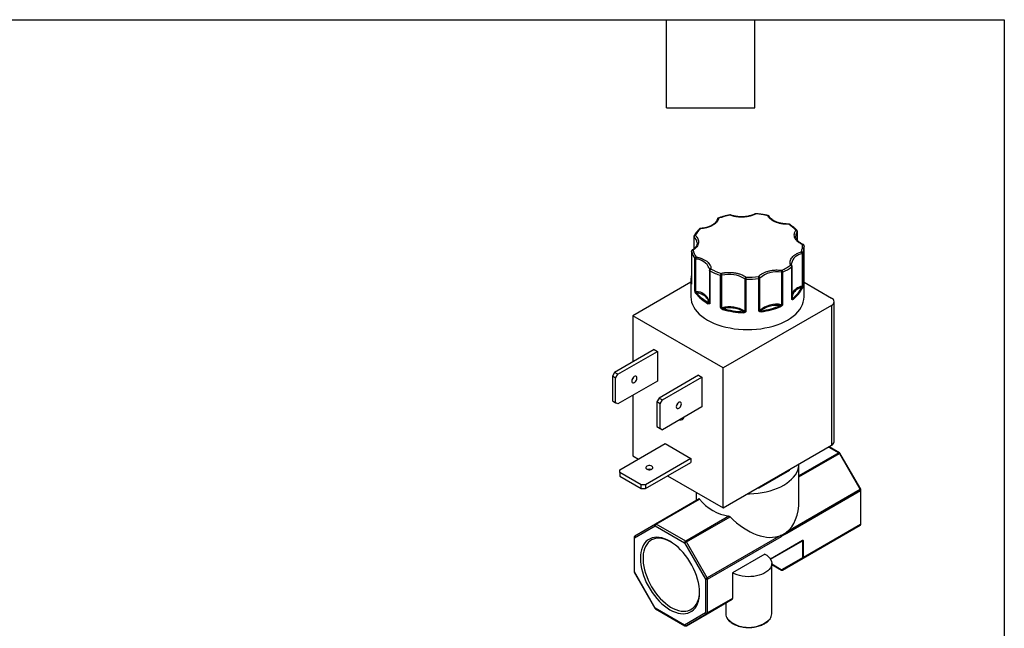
# Model space of a CAD drawing. Header units: inches. Extents: x 0.5 to 21.5, y 0.5 to 16.5.
# Tile 6 of 6: x 14.8 to 21.5, y 12.4 to 16.5. Entities that reach past the tile are written whole.
import ezdxf

# ---------------------------------------------------------------- set-up
doc = ezdxf.new("R2010")
doc.units = ezdxf.units.IN
doc.header["$LTSCALE"] = 2
doc.header["$MEASUREMENT"] = 0
doc.linetypes.add('SLD-Solid', pattern=[0])
doc.layers.add('TEXT', color=140, linetype='SLD-Solid', lineweight=25)

msp = doc.modelspace()

# ---------------------------------------------------------------- linework, layer by layer
for p, q in [((19.3852, 15.0239), (19.3852, 14.9398)), ((20.0797, 15.0247), (20.0797, 15.0268)), ((20.0899, 15.0563), (20.0899, 14.9996)), ((20.0907, 14.9985), (20.0907, 15.0586)), ((19.3868, 14.9412), (19.3868, 15.0208)), ((19.4077, 14.9806), (19.4078, 14.9795)), ((20.1358, 14.9616), (20.1359, 14.9555)), ((20.1359, 14.6125), (20.1359, 14.9555)), ((19.37, 14.9237), (19.37, 14.7033)), ((19.3701, 14.9229), (19.3701, 14.7024)), ((20.1229, 14.907), (20.1229, 14.6865)), ((20.1281, 14.9109), (20.1281, 14.6905)), ((19.3929, 14.6533), (19.3929, 14.8738)), ((19.3992, 14.6499), (19.3992, 14.8704)), ((20.0512, 14.839), (20.0512, 14.8402)), ((20.0547, 14.6005), (20.0547, 14.8209)), ((19.4921, 14.7935), (19.4921, 14.7938)), ((19.4921, 14.7935), (19.4921, 14.5731)), ((19.4955, 14.7892), (19.4955, 14.5687)), ((19.5676, 14.5396), (19.5676, 14.76)), ((19.5762, 14.5393), (19.5762, 14.7598)), ((19.9818, 14.7803), (19.9818, 14.5598)), ((19.9903, 14.7814), (19.9903, 14.5609)), ((20.0525, 14.5969), (20.0525, 14.8173)), ((19.3659, 14.7128), (18.9701, 14.4842)), ((19.3682, 14.745), (19.3659, 14.7262)), ((19.3659, 14.7269), (19.3659, 14.6125)), ((19.7327, 14.7356), (19.7327, 14.5151)), ((19.7404, 14.7333), (19.7404, 14.5129)), ((19.8281, 14.5173), (19.8281, 14.7377)), ((19.835, 14.5203), (19.835, 14.7408)), ((20.1359, 14.7125), (20.3235, 14.6043)), ((19.4921, 14.5733), (19.4923, 14.5769)), ((19.4921, 14.5733), (19.4921, 14.5731)), ((20.3235, 14.5553), (19.5853, 14.1291)), ((20.0546, 14.5998), (20.0547, 14.6005)), ((20.3235, 14.5553), (20.3235, 13.6024)), ((20.3411, 13.6269), (20.3411, 14.5798)), ((18.9701, 14.4842), (18.9701, 14.1707)), ((19.5853, 14.1291), (18.9701, 14.4842)), ((19.115, 14.2544), (18.8458, 14.099)), ((18.8677, 14.0863), (19.137, 14.2417)), ((19.115, 14.2544), (19.137, 14.2417)), ((19.137, 14.2417), (19.137, 14.0392)), ((18.8458, 14.099), (18.8308, 14.073)), ((18.8677, 14.0863), (18.8458, 14.099)), ((18.8527, 14.0603), (18.8677, 14.0863)), ((19.5853, 13.1762), (19.5853, 14.1291)), ((18.8527, 14.0603), (18.8308, 14.073)), ((18.8308, 14.073), (18.8308, 13.9051)), ((18.8527, 13.8925), (18.8527, 14.0603)), ((19.137, 14.0392), (18.8677, 13.8838)), ((18.9701, 14.0611), (18.9701, 14.0545)), ((19.4184, 14.0793), (19.1491, 13.9238)), ((19.1711, 13.9112), (19.4403, 14.0666)), ((19.4184, 14.0793), (19.4403, 14.0666)), ((19.4403, 14.0666), (19.4403, 13.8641)), ((18.8308, 13.9051), (18.8527, 13.8925)), ((18.8308, 13.9051), (18.8458, 13.8965)), ((18.8677, 13.8838), (18.8458, 13.8965)), ((18.8677, 13.8838), (18.8527, 13.8925)), ((18.9701, 13.9429), (18.9701, 13.5313)), ((19.1491, 13.9238), (19.1341, 13.8979)), ((19.1561, 13.8852), (19.1341, 13.8979)), ((19.1341, 13.8979), (19.1341, 13.73)), ((19.1491, 13.9238), (19.1711, 13.9112)), ((19.1561, 13.8852), (19.1711, 13.9112)), ((19.1561, 13.7174), (19.1561, 13.8852)), ((19.2711, 13.8824), (19.2744, 13.881)), ((19.4403, 13.8641), (19.1711, 13.7087)), ((19.1341, 13.73), (19.1561, 13.7174)), ((19.1341, 13.73), (19.1491, 13.7213)), ((19.1491, 13.7213), (19.1711, 13.7087)), ((19.1711, 13.7087), (19.1561, 13.7174)), ((18.8804, 13.4355), (19.1893, 13.6138)), ((19.1893, 13.6138), (19.3661, 13.5118)), ((19.5853, 13.1762), (20.3235, 13.6024)), ((20.3722, 13.5515), (20.1009, 13.3949)), ((20.1009, 13.3868), (20.3772, 13.5463)), ((20.3038, 13.591), (20.3722, 13.5515)), ((20.3772, 13.552), (20.3068, 13.5927)), ((20.3772, 13.5463), (20.5189, 13.3009)), ((20.5226, 13.303), (20.3809, 13.5484)), ((18.9701, 13.5313), (19.0082, 13.5093)), ((19.3661, 13.5118), (19.0572, 13.3335)), ((19.0572, 13.3082), (19.3661, 13.4865)), ((19.3661, 13.5118), (19.3661, 13.4865)), ((18.8804, 13.4182), (18.8804, 13.4355)), ((19.0272, 13.3335), (18.8804, 13.4182)), ((18.8804, 13.4182), (18.8804, 13.3929)), ((20.0364, 13.431), (19.8274, 13.3103)), ((20.0364, 13.431), (20.0364, 13.4366)), ((20.1009, 13.2255), (20.1009, 13.4739)), ((18.8804, 13.3929), (19.0272, 13.3082)), ((19.2069, 13.3946), (19.5853, 13.1762)), ((19.0272, 13.3082), (19.0272, 13.3335)), ((19.0572, 13.3335), (19.0272, 13.3335)), ((19.0272, 13.3082), (19.0572, 13.3082)), ((19.0572, 13.3335), (19.0572, 13.3082)), ((19.4009, 13.2826), (19.4009, 13.2255)), ((19.8274, 13.3103), (19.8197, 13.3115)), ((19.8274, 13.3103), (19.8274, 13.316)), ((20.5189, 13.3009), (20.0158, 13.0105)), ((20.0179, 13.0035), (20.521, 13.2939)), ((20.521, 13.2939), (20.521, 13.0626)), ((20.5239, 13.0667), (20.5239, 13.298)), ((19.4217, 13.2375), (19.1246, 13.066)), ((19.1296, 13.0655), (19.4245, 13.2357)), ((19.6248, 13.1201), (19.33, 12.9499)), ((19.335, 12.9446), (19.6321, 13.1161)), ((18.9809, 12.9715), (19.1226, 13.0533)), ((19.1246, 13.066), (18.983, 12.9842)), ((19.1226, 13.0533), (19.3229, 12.9376)), ((19.33, 12.9499), (19.1296, 13.0655)), ((20.1311, 12.8341), (20.5189, 13.058)), ((20.521, 13.0626), (20.1331, 12.8387)), ((20.5189, 13.058), (20.3772, 12.9762)), ((18.978, 12.9755), (18.978, 12.7442)), ((18.9809, 12.7401), (18.9809, 12.9715)), ((19.4766, 12.6992), (19.335, 12.9446)), ((19.9797, 12.9897), (19.4766, 12.6992)), ((19.4787, 12.6922), (19.9818, 12.9827)), ((20.1261, 12.9544), (19.9072, 12.828)), ((19.9079, 12.8268), (20.125, 12.9521)), ((20.3772, 12.9762), (19.9894, 12.7523)), ((20.124, 12.9515), (20.1261, 12.9503)), ((20.1261, 12.9503), (20.1261, 12.8387)), ((20.1331, 12.8387), (20.1331, 12.9503)), ((19.3229, 12.9376), (19.4646, 12.6922)), ((19.8701, 12.8621), (19.6488, 12.7344)), ((20.125, 12.8364), (19.9834, 12.7546)), ((19.9894, 12.7523), (20.1311, 12.8341)), ((19.9159, 12.4553), (19.9159, 12.7982)), ((19.9809, 12.7548), (19.9159, 12.7923)), ((19.9159, 12.7906), (19.9819, 12.7526)), ((18.9793, 12.7392), (19.121, 12.4938)), ((19.1226, 12.4947), (18.9809, 12.7401)), ((19.4646, 12.6922), (19.4646, 12.4609)), ((19.4787, 12.4609), (19.4787, 12.6922)), ((19.6488, 12.7344), (19.6488, 12.5591)), ((19.4766, 12.4563), (19.6467, 12.5545)), ((19.6488, 12.5591), (19.4787, 12.4609)), ((19.3229, 12.3791), (19.1226, 12.4947)), ((19.1246, 12.4902), (19.325, 12.3745)), ((19.6029, 12.5292), (19.335, 12.3745)), ((19.6029, 12.5292), (19.6029, 12.4553)), ((19.4646, 12.4609), (19.3229, 12.3791)), ((19.335, 12.3745), (19.4766, 12.4563))]:
    msp.add_line(p, q)
at = {"flags": 128}
for points in [[(19.6324, 15.169), (19.6317, 15.1699), (19.6311, 15.1705), (19.6306, 15.1707), (19.6305, 15.1707)], [(19.8068, 15.1796), (19.8068, 15.1796), (19.8065, 15.1794), (19.8062, 15.1788), (19.8059, 15.1778)], [(19.4307, 15.0788), (19.4307, 15.0788), (19.4309, 15.0786), (19.4312, 15.0779), (19.4314, 15.077)], [(19.3701, 14.9229), (19.37, 14.9235), (19.37, 14.9237)], [(19.4911, 14.8078), (19.4916, 14.805), (19.4921, 14.7938)], [(19.37, 14.7033), (19.37, 14.7031), (19.3701, 14.7024)], [(19.3659, 14.6125), (19.3671, 14.5951), (19.3707, 14.5778), (19.3766, 14.5607), (19.3848, 14.5439), (19.3952, 14.5275), (19.4079, 14.5116), (19.4227, 14.4964), (19.4395, 14.4819), (19.4582, 14.4682), (19.4787, 14.4554), (19.5009, 14.4435), (19.5246, 14.4327), (19.5498, 14.423), (19.5762, 14.4145), (19.6036, 14.4072), (19.632, 14.4012), (19.6611, 14.3964), (19.6907, 14.393), (19.7207, 14.391), (19.7509, 14.3903), (19.7811, 14.391), (19.8112, 14.393), (19.8408, 14.3964), (19.8699, 14.4012), (19.8983, 14.4072), (19.9257, 14.4145), (19.9521, 14.423), (19.9772, 14.4327), (20.001, 14.4435), (20.0232, 14.4554), (20.0437, 14.4682), (20.0624, 14.4819), (20.0792, 14.4964), (20.094, 14.5116), (20.1066, 14.5275), (20.1171, 14.5439), (20.1253, 14.5607), (20.1312, 14.5778), (20.1348, 14.5951), (20.1359, 14.6125), (20.1359, 14.6125)], [(18.9977, 14.0601), (18.9968, 14.0659), (18.9943, 14.0701), (18.9904, 14.0724), (18.9854, 14.0724), (18.98, 14.0703), (18.9745, 14.0661), (18.9696, 14.0604), (18.9657, 14.0536), (18.9632, 14.0465), (18.9623, 14.0397), (18.9632, 14.0339), (18.9657, 14.0296), (18.9696, 14.0274), (18.9745, 14.0273), (18.98, 14.0295), (18.9854, 14.0336), (18.9904, 14.0394), (18.9943, 14.0461), (18.9968, 14.0533), (18.9977, 14.0601)], [(19.301, 13.885), (19.3001, 13.8908), (19.2976, 13.895), (19.2937, 13.8973), (19.2888, 13.8973), (19.2833, 13.8952), (19.2779, 13.891), (19.2729, 13.8853), (19.269, 13.8785), (19.2665, 13.8714), (19.2657, 13.8646), (19.2665, 13.8587), (19.269, 13.8545), (19.2729, 13.8522), (19.2779, 13.8522), (19.2833, 13.8543), (19.2888, 13.8585), (19.2937, 13.8642), (19.2976, 13.871), (19.3001, 13.8782), (19.301, 13.885)], [(20.3809, 13.5484), (20.3808, 13.5483), (20.3803, 13.5481), (20.3796, 13.5476), (20.3785, 13.547), (20.3772, 13.5463)], [(19.0648, 13.4603), (19.0602, 13.4567), (19.0578, 13.4524), (19.0578, 13.4479), (19.0602, 13.4436), (19.0648, 13.4399), (19.0712, 13.4373), (19.0786, 13.4359), (19.0864, 13.4359), (19.0939, 13.4373), (19.1002, 13.4399), (19.1048, 13.4436), (19.1072, 13.4479), (19.1072, 13.4524), (19.1048, 13.4567), (19.1002, 13.4603), (19.0939, 13.463), (19.0864, 13.4644), (19.0786, 13.4644), (19.0712, 13.463), (19.0648, 13.4603)], [(19.753, 13.2731), (19.7654, 13.2732), (19.7942, 13.2746), (19.8228, 13.2774), (19.8508, 13.2815), (19.8782, 13.2869), (19.9047, 13.2936), (19.9301, 13.3015), (19.9543, 13.3107), (19.9771, 13.3209), (19.9984, 13.3322), (20.018, 13.3445), (20.0358, 13.3577), (20.0516, 13.3717), (20.0654, 13.3864), (20.077, 13.4017), (20.0864, 13.4175), (20.0935, 13.4336), (20.0982, 13.4501), (20.1006, 13.4668), (20.1009, 13.4739)], [(20.5189, 13.3009), (20.5202, 13.3016), (20.5212, 13.3022), (20.522, 13.3027), (20.5224, 13.3029), (20.5226, 13.303)], [(19.4243, 12.5998), (19.4234, 12.6218), (19.4208, 12.6446), (19.4166, 12.668), (19.4106, 12.6918), (19.4031, 12.7158), (19.3941, 12.7398), (19.3835, 12.7636), (19.3717, 12.787), (19.3585, 12.8098), (19.3442, 12.8318), (19.3288, 12.8528), (19.3126, 12.8726), (19.2955, 12.8912), (19.2779, 12.9082), (19.2598, 12.9236), (19.2413, 12.9372), (19.2227, 12.9489), (19.2041, 12.9586), (19.1857, 12.9663), (19.1676, 12.9718), (19.1499, 12.9752), (19.1329, 12.9764), (19.1166, 12.9753), (19.1013, 12.972), (19.087, 12.9665), (19.0738, 12.9589), (19.0619, 12.9493), (19.0514, 12.9376), (19.0423, 12.9241), (19.0348, 12.9087), (19.0289, 12.8918), (19.0246, 12.8733), (19.0221, 12.8535), (19.0212, 12.8325), (19.0221, 12.8105), (19.0246, 12.7878), (19.0289, 12.7644), (19.0348, 12.7406), (19.0423, 12.7166), (19.0514, 12.6926), (19.0619, 12.6688), (19.0738, 12.6454), (19.087, 12.6226), (19.1013, 12.6006), (19.1166, 12.5796), (19.1329, 12.5597), (19.1499, 12.5412), (19.1676, 12.5242), (19.1857, 12.5088), (19.2041, 12.4952), (19.2227, 12.4835), (19.2413, 12.4737), (19.2598, 12.4661), (19.2779, 12.4605), (19.2955, 12.4572), (19.3126, 12.456), (19.3288, 12.4571), (19.3442, 12.4604), (19.3585, 12.4658), (19.3717, 12.4734), (19.3835, 12.4831), (19.3941, 12.4948), (19.4031, 12.5083), (19.4106, 12.5236), (19.4166, 12.5406), (19.4208, 12.5591), (19.4234, 12.5789), (19.4243, 12.5998)], [(19.2273, 12.9462), (19.2272, 12.9462), (19.2092, 12.9552), (19.1914, 12.962), (19.174, 12.9668), (19.157, 12.9694), (19.1407, 12.9698), (19.1252, 12.9681), (19.1107, 12.9641), (19.0972, 12.9581), (19.0849, 12.9499), (19.0739, 12.9398), (19.0643, 12.9277), (19.0561, 12.9138), (19.0495, 12.8982), (19.0445, 12.8811), (19.0411, 12.8626), (19.0394, 12.8428), (19.0394, 12.822), (19.0411, 12.8003), (19.0445, 12.7778), (19.0495, 12.7549), (19.0561, 12.7317), (19.0643, 12.7084), (19.0739, 12.6852), (19.0849, 12.6624), (19.0972, 12.64), (19.1107, 12.6184), (19.1252, 12.5976), (19.1407, 12.578), (19.157, 12.5596), (19.174, 12.5427), (19.1914, 12.5273), (19.2092, 12.5136), (19.2272, 12.5017), (19.2453, 12.4918), (19.2632, 12.4839), (19.2808, 12.4781), (19.2981, 12.4744), (19.3147, 12.4729), (19.3306, 12.4735), (19.3456, 12.4764), (19.3597, 12.4814), (19.3726, 12.4885), (19.3842, 12.4977), (19.3946, 12.5088), (19.4035, 12.5218), (19.4109, 12.5365), (19.4167, 12.5529), (19.4209, 12.5707), (19.4234, 12.5899), (19.4242, 12.6051)], [(19.335, 12.9446), (19.3335, 12.9437), (19.3319, 12.9428), (19.3302, 12.9418), (19.3285, 12.9408), (19.3269, 12.9399), (19.3253, 12.939), (19.324, 12.9383), (19.3229, 12.9376)], [(19.8701, 12.8621), (19.8831, 12.8536), (19.8941, 12.8442), (19.9031, 12.8341), (19.9097, 12.8234), (19.914, 12.8124), (19.9158, 12.8011), (19.9152, 12.7897), (19.9122, 12.7785), (19.9067, 12.7676), (19.8989, 12.7572), (19.8889, 12.7475), (19.8768, 12.7385), (19.8629, 12.7305), (19.8474, 12.7235), (19.8305, 12.7177), (19.8124, 12.7132), (19.7936, 12.7101), (19.7742, 12.7083), (19.7545, 12.7079), (19.7349, 12.709), (19.7158, 12.7115), (19.6973, 12.7153), (19.6798, 12.7205), (19.6635, 12.7269), (19.6488, 12.7344)], [(19.4646, 12.6922), (19.4657, 12.6929), (19.467, 12.6937), (19.4685, 12.6945), (19.4702, 12.6955), (19.4719, 12.6965), (19.4735, 12.6974), (19.4752, 12.6984), (19.4766, 12.6992)]]:
    msp.add_lwpolyline(points, dxfattribs=at)
for centre, radius, start, end in [((19.6351, 15.1668), 0.00348, 76.27313, 140.96714), ((19.803, 15.1741), 0.00471, 51.81763, 112.95331), ((19.8911, 15.1641), 0.00248, 93.25997, 159.08973), ((19.8908, 15.1572), 0.00806, 32.88918, 104.63894), ((19.5531, 15.1398), 0.00843, 79.54478, 174.13578), ((19.5519, 15.146), 0.00343, 37.82362, 99.4934), ((20.0274, 15.1076), 0.00417, 355.65121, 21.30606), ((20.0344, 15.1028), 0.00538, 61.94942, 122.7736), ((19.3894, 15.0241), 0.00421, 182.32625, 231.50427), ((19.3931, 15.0245), 0.00794, 74.6015, 145.67623), ((19.3998, 15.0199), 0.0131, 110.76369, 175.80074), ((19.4287, 15.071), 0.00655, 65.42805, 128.4712), ((20.1295, 15.026), 0.0498, 142.57311, 179.09411), ((20.0833, 15.0603), 0.00691, 47.34718, 112.13867), ((20.0782, 15.0552), 0.0118, 5.35933, 77.83508), ((20.0869, 15.0586), 0.00376, 322.57211, 359.12523), ((19.3513, 14.9767), 0.0566, 3.91827, 51.16362), ((20.1286, 14.9667), 0.00407, 73.30069, 134.46878), ((20.1268, 14.9606), 0.00905, 6.28873, 96.31688), ((20.0033, 14.9558), 0.1327, 340.23235, 359.86801), ((19.3802, 14.9218), 0.0101, 91.02413, 173.6475), ((19.5205, 14.9629), 0.1557, 194.8864, 214.91053), ((19.3771, 14.9277), 0.00509, 55.1971, 118.13048), ((20.1338, 14.8234), 0.0843, 97.41402, 168.52265), ((20.1005, 14.9067), 0.0224, 0.73426, 37.34246), ((20.1177, 14.9098), 0.0105, 6.22694, 86.61447), ((20.1197, 14.9181), 0.0116, 286.206, 299.53411), ((20.1227, 14.9132), 0.00584, 297.00802, 337.02127), ((19.4045, 14.8727), 0.0116, 101.24299, 174.52812), ((19.4003, 14.88), 0.0097, 220.10441, 263.52072), ((19.4326, 14.8703), 0.0334, 155.63277, 179.82267), ((19.3942, 14.7644), 0.1061, 24.13814, 87.31156), ((20.0464, 14.8208), 0.0085, 26.72596, 101.61176), ((20.0385, 14.8165), 0.014, 3.45687, 63.90434), ((20.0501, 14.8213), 0.00462, 301.87525, 355.78885), ((19.497, 14.7267), 0.1311, 165.70758, 179.92319), ((19.501, 14.7928), 0.00893, 82.86893, 173.76979), ((19.4973, 14.7941), 0.00522, 186.31105, 249.53539), ((19.5117, 14.7886), 0.0162, 126.20329, 177.8217), ((19.703, 15.1986), 0.459, 243.12965, 252.85115), ((19.5893, 14.7597), 0.0217, 141.26706, 179.17727), ((19.5724, 14.776), 0.0166, 253.30933, 283.37352), ((19.55, 14.7596), 0.0262, 0.42582, 31.48894), ((19.6271, 14.5705), 0.196, 57.37839, 105.03553), ((19.9498, 14.6069), 0.1763, 79.51794, 130.61507), ((20.0265, 14.7802), 0.0447, 161.95801, 179.94636), ((19.9841, 14.796), 0.0159, 261.98931, 293.04012), ((19.9731, 14.7809), 0.0172, 1.80911, 50.39623), ((19.8411, 15.1117), 0.3624, 294.3057, 305.68892), ((19.4953, 14.7269), 0.1294, 180.01366, 190.47809), ((19.3723, 14.7032), 0.00423, 123.32421, 177.22806), ((19.3742, 14.7006), 0.00499, 147.72147, 184.64513), ((19.7465, 14.7347), 0.0138, 115.02435, 176.39587), ((19.7402, 14.7467), 0.0134, 236.08185, 270.96423), ((20.0945, 14.7334), 0.354, 177.74913, 180.00508), ((19.751, 15.3934), 0.6602, 269.0778, 276.70487), ((19.7793, 14.7377), 0.0488, 0.03451, 16.47264), ((19.8227, 14.7397), 0.0123, 4.8547, 73.9637), ((19.8268, 14.7511), 0.0134, 275.81869, 298.69213), ((19.8296, 14.7457), 0.00735, 299.26585, 317.35806), ((20.1436, 14.5873), 0.1014, 101.76662, 151.29641), ((20.1214, 14.6938), 0.00749, 281.40028, 333.25228), ((20.1345, 14.6868), 0.0116, 181.26817, 199.5239), ((19.4003, 14.6596), 0.0097, 220.10441, 263.52072), ((19.4013, 14.6377), 0.00892, 106.23572, 132.74291), ((19.3812, 14.6502), 0.0181, 347.45069, 359.18202), ((19.405, 14.6362), 0.00595, 103.18976, 174.76972), ((19.6119, 14.8085), 0.2736, 218.91004, 242.08205), ((19.3975, 14.5507), 0.0992, 17.55286, 89.01595), ((19.9396, 14.7589), 0.2038, 306.95179, 335.1887), ((20.1193, 14.6728), 0.00537, 6.09342, 84.80186), ((20.1228, 14.6774), 0.00556, 43.60465, 82.00008), ((19.4916, 14.5665), 0.00781, 123.70962, 177.52937), ((19.4959, 14.5681), 0.00574, 155.59065, 208.33956), ((19.4885, 14.5734), 0.00366, 307.19597, 354.3848), ((19.4973, 14.5736), 0.00522, 186.31105, 249.53539), ((19.9491, 14.389), 0.1739, 79.13733, 130.99568), ((19.9686, 14.547), 0.009, 1.54644, 47.7468), ((19.9573, 14.5601), 0.0245, 350.75705, 359.3975), ((19.9186, 14.476), 0.1019, 49.07571, 51.86591), ((19.9841, 14.5755), 0.0159, 261.98931, 293.04012), ((20.0499, 14.6009), 0.00484, 302.51078, 346.65842), ((20.0578, 14.6018), 0.00337, 203.91971, 234.87754), ((20.0515, 14.596), 0.00531, 336.89505, 34.28521), ((20.0553, 14.5956), 0.00681, 3.76567, 66.1403), ((20.3142, 14.5798), 0.0262, 290.78342, 69.21658), ((19.5724, 14.5555), 0.0166, 253.30933, 283.37352), ((19.5227, 14.5883), 0.0755, 311.90919, 315.78611), ((19.6268, 14.3482), 0.1977, 57.59159, 104.82233), ((19.5901, 14.5396), 0.0138, 181.064, 196.34108), ((19.5934, 14.5271), 0.0116, 144.20567, 179.35723), ((19.747, 15.123), 0.6183, 254.49734, 267.91659), ((19.7951, 14.5051), 0.0706, 174.35129, 180.01026), ((19.7265, 14.5154), 0.00622, 324.55242, 357.86493), ((19.7431, 14.5154), 0.0121, 197.60081, 222.54453), ((19.7402, 14.5262), 0.0134, 236.08185, 270.96423), ((19.8274, 14.5283), 0.0111, 273.76594, 313.44969), ((19.8271, 14.5182), 0.00927, 320.12174, 352.58217), ((19.8403, 14.5205), 0.0053, 182.25162, 220.80345), ((19.8232, 14.5111), 0.0204, 0.07944, 19.7586), ((19.7694, 15.0537), 0.5476, 277.78921, 292.3438), ((18.9356, 14.0755), 0.0405, 312.7145, 347.29087), ((19.2389, 13.9004), 0.0405, 312.7145, 347.29087), ((19.2958, 13.7988), 0.0234, 252.20735, 347.78727), ((20.311, 13.6299), 0.0302, 294.37466, 354.3052), ((20.3752, 13.5475), 0.00503, 65.69288, 125.61758), ((20.3646, 13.5393), 0.0144, 28.85561, 58.04533), ((20.3722, 13.5434), 0.01, 30, 60.00269), ((19.0825, 13.3988), 0.0405, 72.7303, 107.2697), ((20.5066, 13.2934), 0.0144, 1.9565, 31.14373), ((20.5189, 13.2985), 0.00503, 294.37466, 354.3052), ((20.5139, 13.298), 0.01, 0, 30), ((19.6755, 13.4392), 0.3232, 219.03084, 260.97454), ((19.1301, 13.0586), 0.00922, 126.35124, 215.18509), ((19.1379, 13.0526), 0.0154, 122.60548, 177.39452), ((19.1267, 13.0614), 0.00503, 54.38183, 114.31395), ((20.0034, 13.003), 0.0144, 1.9565, 31.14373), ((20.5139, 13.0667), 0.01, 300.00538, 0), ((20.516, 13.0621), 0.00503, 305.69804, 5.62038), ((20.5189, 13.0672), 0.00503, 294.37466, 354.3052), ((18.988, 12.9755), 0.01, 120.00538, 180), ((18.983, 12.976), 0.00503, 185.6948, 245.62534), ((18.9884, 12.9768), 0.00922, 126.35124, 215.18509), ((19.3383, 12.9369), 0.0154, 122.60548, 177.39452), ((19.3223, 12.9376), 0.0144, 28.85561, 58.04533), ((19.9674, 12.9822), 0.0144, 1.9565, 31.14373), ((20.1236, 12.9541), 0.00252, 305.69804, 5.62038), ((20.1234, 12.9505), 0.00272, 355.5806, 41.48484), ((20.1288, 12.951), 0.00437, 350.78596, 129.20329), ((20.1296, 12.9571), 0.00769, 242.60967, 297.39033), ((20.1292, 12.8383), 0.00461, 204.8163, 293.64307), ((20.1296, 12.8455), 0.00769, 242.60967, 297.39033), ((20.1281, 12.8382), 0.00503, 305.69804, 5.62038), ((18.988, 12.7442), 0.01, 180, 210.12577), ((18.983, 12.7447), 0.00503, 185.6948, 245.62534), ((19.9834, 12.7546), 0.00252, 174.37962, 234.30196), ((19.9875, 12.7565), 0.00461, 204.8163, 293.64307), ((19.4716, 12.7059), 0.0154, 242.60967, 297.39033), ((19.4643, 12.6918), 0.0144, 1.9565, 31.14373), ((19.1296, 12.4988), 0.01, 210.12577, 240.00269), ((19.1273, 12.4941), 0.0048, 172.74417, 235.94365), ((19.4716, 12.4745), 0.0154, 242.60967, 297.39033), ((19.4737, 12.4604), 0.00503, 305.69804, 5.62038), ((19.6623, 12.4564), 0.0594, 181.07094, 216.90541), ((19.7592, 12.5685), 0.2066, 225.65368, 314.82464), ((19.8563, 12.4565), 0.0596, 324.56253, 358.79846), ((19.3278, 12.3786), 0.00493, 173.70115, 234.98667), ((19.33, 12.3832), 0.01, 240.00269, 299.99731)]:
    msp.add_arc(centre, radius, start, end)
for centre, major_axis, ratio, start_param, end_param in [((19.7509, 13.4276), (-0.2475, 0.4287), 0.577335, 3.214425, 3.92695), ((19.7509, 13.4276), (-0.2475, 0.4287), 0.577335, 2.009661, 3.068679), ((19.7594, 12.6196), (0.1565, 0.0904), 0.00007, 2.37487, 3.141552)]:
    msp.add_ellipse(centre, major_axis=major_axis, ratio=ratio, start_param=start_param, end_param=end_param)
for points, knots in [([(19.6305, 15.1706), (19.6293, 15.1704), (19.6206, 15.1689), (19.6047, 15.1652), (19.5829, 15.1596), (19.565, 15.1542), (19.5548, 15.1505), (19.5514, 15.1493)], [0, 0, 0, 0, 0.043546, 0.311571, 0.585251, 0.863196, 1, 1, 1, 1]), ([(19.6358, 15.1701), (19.6352, 15.1703), (19.6336, 15.171), (19.6316, 15.1711), (19.6305, 15.1707), (19.6304, 15.1707)], [0, 0, 0, 0, 0.326661, 0.979238, 1, 1, 1, 1]), ([(19.8059, 15.1778), (19.804, 15.1768), (19.8003, 15.1749), (19.7943, 15.1722), (19.7881, 15.1697), (19.7817, 15.1673), (19.775, 15.1652), (19.7632, 15.1619), (19.7456, 15.1583), (19.7218, 15.1559), (19.6976, 15.1559), (19.6767, 15.1579), (19.6594, 15.1611), (19.6454, 15.1645), (19.6367, 15.1675), (19.6324, 15.169)], [0, 0, 0, 0, 0.040712, 0.081199, 0.121575, 0.161957, 0.202462, 0.243205, 0.371568, 0.500042, 0.628406, 0.75688, 0.838051, 0.918781, 1, 1, 1, 1]), ([(19.7093, 15.1578), (19.7036, 15.1579), (19.6955, 15.1581), (19.6838, 15.1592), (19.674, 15.1604), (19.6626, 15.1625), (19.6511, 15.1653), (19.6421, 15.1679), (19.6372, 15.1698), (19.6359, 15.1703)], [0, 0, 0, 0, 0.220547, 0.30983, 0.457301, 0.609183, 0.770711, 0.937584, 1, 1, 1, 1]), ([(19.8011, 15.1785), (19.8003, 15.178), (19.796, 15.1756), (19.7872, 15.1718), (19.7748, 15.1673), (19.762, 15.1638), (19.7496, 15.1612), (19.7384, 15.1596), (19.7277, 15.1585), (19.7182, 15.1579), (19.7119, 15.1579), (19.7093, 15.1578)], [0, 0, 0, 0, 0.035694, 0.183019, 0.328827, 0.471156, 0.604378, 0.718684, 0.812636, 0.924632, 1, 1, 1, 1]), ([(19.8068, 15.1795), (19.8059, 15.1795), (19.804, 15.1797), (19.8022, 15.1789), (19.8013, 15.1784)], [0, 0, 0, 0, 0.464585, 1, 1, 1, 1]), ([(19.8909, 15.1665), (19.8884, 15.1671), (19.8779, 15.1696), (19.8591, 15.173), (19.8354, 15.1766), (19.818, 15.1787), (19.8086, 15.1794), (19.8068, 15.1795)], [0, 0, 0, 0, 0.094543, 0.389514, 0.675089, 0.935566, 1, 1, 1, 1]), ([(20.0315, 15.1073), (20.029, 15.1072), (20.0239, 15.1071), (20.0163, 15.1073), (20.0088, 15.1077), (20.0013, 15.1083), (19.9938, 15.1091), (19.9811, 15.111), (19.9636, 15.1147), (19.9427, 15.1218), (19.9241, 15.1307), (19.9104, 15.14), (19.9006, 15.1488), (19.8937, 15.1567), (19.8904, 15.1622), (19.8888, 15.165)], [0, 0, 0, 0, 0.040712, 0.081199, 0.121575, 0.161957, 0.202462, 0.243205, 0.371568, 0.500042, 0.628406, 0.75688, 0.838051, 0.918781, 1, 1, 1, 1]), ([(19.8974, 15.1615), (19.8972, 15.162), (19.8964, 15.1636), (19.8942, 15.1655), (19.892, 15.1662), (19.891, 15.1665)], [0, 0, 0, 0, 0.1934431, 0.6155939, 1, 1, 1, 1]), ([(20.0312, 15.1091), (20.0253, 15.1091), (20.014, 15.109), (19.9981, 15.1104), (19.9843, 15.1124), (19.9717, 15.1151), (19.9606, 15.1182), (19.9505, 15.1216), (19.9401, 15.1259), (19.9289, 15.1316), (19.9169, 15.1395), (19.9054, 15.1495), (19.9003, 15.1573), (19.8976, 15.1616)], [0, 0, 0, 0, 0.099964, 0.18979, 0.269479, 0.339037, 0.416022, 0.477549, 0.538494, 0.633341, 0.733479, 0.854257, 1, 1, 1, 1]), ([(19.5446, 15.1416), (19.5445, 15.1409), (19.544, 15.1377), (19.5413, 15.1318), (19.5367, 15.1241), (19.5303, 15.1167), (19.5225, 15.1097), (19.5133, 15.1032), (19.5028, 15.0973), (19.4912, 15.0921), (19.4788, 15.0876), (19.466, 15.0841), (19.4536, 15.0815), (19.4424, 15.0799), (19.4349, 15.079), (19.4312, 15.0788), (19.4307, 15.0788)], [0, 0, 0, 0, 0.021482, 0.113167, 0.201631, 0.288313, 0.374136, 0.459546, 0.544612, 0.629253, 0.713022, 0.794794, 0.871332, 0.937004, 0.990981, 1, 1, 1, 1]), ([(19.5141, 15.1004), (19.5122, 15.0994), (19.5084, 15.0973), (19.5025, 15.0943), (19.4963, 15.0916), (19.4898, 15.0891), (19.4831, 15.0868), (19.475, 15.0843), (19.4654, 15.0819), (19.4544, 15.0797), (19.443, 15.078), (19.4353, 15.0773), (19.4314, 15.077)], [0, 0, 0, 0, 0.083729, 0.166966, 0.249962, 0.332971, 0.416246, 0.500037, 0.625413, 0.749962, 0.87454, 1, 1, 1, 1]), ([(19.5546, 15.1481), (19.5543, 15.1466), (19.5535, 15.1436), (19.5519, 15.1392), (19.5498, 15.1349), (19.5474, 15.1306), (19.5445, 15.1264), (19.5407, 15.1216), (19.5358, 15.1163), (19.5293, 15.1107), (19.5222, 15.1053), (19.5168, 15.102), (19.5141, 15.1004)], [0, 0, 0, 0, 0.083729, 0.166966, 0.249962, 0.332971, 0.416246, 0.500037, 0.625413, 0.749962, 0.87454, 1, 1, 1, 1]), ([(19.5513, 15.1492), (19.5508, 15.149), (19.5494, 15.1486), (19.5475, 15.1471), (19.5465, 15.1457), (19.546, 15.1449)], [0, 0, 0, 0, 0.263286, 0.617692, 1, 1, 1, 1]), ([(20.0369, 15.1075), (20.0369, 15.1075), (20.0359, 15.1084), (20.0338, 15.1091), (20.0319, 15.109), (20.0312, 15.109)], [0, 0, 0, 0, 0.042205, 0.665208, 1, 1, 1, 1]), ([(20.0878, 15.0654), (20.0865, 15.0668), (20.0809, 15.073), (20.0695, 15.0833), (20.054, 15.096), (20.0425, 15.1037), (20.0369, 15.1075)], [0, 0, 0, 0, 0.097379, 0.403338, 0.709245, 1, 1, 1, 1]), ([(19.3952, 15.0321), (19.3965, 15.0309), (19.3992, 15.0284), (19.4028, 15.0245), (19.406, 15.0205), (19.4088, 15.0165), (19.4113, 15.0123), (19.4149, 15.0051), (19.418, 14.9944), (19.4179, 14.9805), (19.4138, 14.9667), (19.4067, 14.9552), (19.3983, 14.9459), (19.39, 14.9385), (19.3833, 14.9341), (19.38, 14.9319)], [0, 0, 0, 0, 0.040712, 0.081199, 0.121575, 0.161957, 0.202462, 0.243205, 0.371568, 0.500042, 0.628406, 0.75688, 0.838051, 0.918781, 1, 1, 1, 1]), ([(19.3865, 15.0289), (19.386, 15.0278), (19.3852, 15.0262), (19.3852, 15.0244), (19.3852, 15.024)], [0, 0, 0, 0, 0.72986, 1, 1, 1, 1]), ([(19.4247, 15.076), (19.423, 15.0744), (19.4165, 15.0686), (19.4069, 15.0579), (19.3961, 15.044), (19.3893, 15.0343), (19.3867, 15.0291), (19.3866, 15.0289)], [0, 0, 0, 0, 0.110002, 0.401145, 0.693618, 0.9877178, 1, 1, 1, 1]), ([(19.4307, 15.0787), (19.4303, 15.0787), (19.4288, 15.0787), (19.4266, 15.0778), (19.4252, 15.0766), (19.4246, 15.0761)], [0, 0, 0, 0, 0.161254, 0.670327, 1, 1, 1, 1]), ([(20.1258, 14.9696), (20.1238, 14.9705), (20.1198, 14.9723), (20.1142, 14.9752), (20.1088, 14.9783), (20.1037, 14.9816), (20.099, 14.985), (20.0913, 14.9911), (20.082, 15.0005), (20.0739, 15.0136), (20.0696, 15.0273), (20.0694, 15.0396), (20.0718, 15.05), (20.0753, 15.0585), (20.0789, 15.064), (20.0807, 15.0667)], [0, 0, 0, 0, 0.040712, 0.081199, 0.121575, 0.161957, 0.202462, 0.243205, 0.371568, 0.500042, 0.628406, 0.75688, 0.838051, 0.918781, 1, 1, 1, 1]), ([(20.1299, 14.9706), (20.1271, 14.9719), (20.1207, 14.9747), (20.112, 14.9798), (20.1036, 14.9857), (20.0964, 14.992), (20.0903, 14.9986), (20.0855, 15.0056), (20.0821, 15.0128), (20.0801, 15.0193), (20.08, 15.0234), (20.0799, 15.025)], [0, 0, 0, 0, 0.091067, 0.204287, 0.318241, 0.433016, 0.549008, 0.667211, 0.789408, 0.918508, 1, 1, 1, 1]), ([(20.0907, 15.0586), (20.0907, 15.0587), (20.0908, 15.0598), (20.0902, 15.0619), (20.0892, 15.0642), (20.0881, 15.0651), (20.0879, 15.0653)], [0, 0, 0, 0, 0.046247, 0.439553, 0.874977, 1, 1, 1, 1]), ([(19.4076, 14.9804), (19.4076, 14.9796), (19.408, 14.9757), (19.4066, 14.9692), (19.4034, 14.9609), (19.3986, 14.9532), (19.3923, 14.9458), (19.3844, 14.9389), (19.3784, 14.9343), (19.3748, 14.9323), (19.3747, 14.9322)], [0, 0, 0, 0, 0.051181, 0.23411, 0.393371, 0.547038, 0.697608, 0.846688, 0.99505, 1, 1, 1, 1]), ([(20.1358, 14.9619), (20.1357, 14.9628), (20.1354, 14.9649), (20.1338, 14.9677), (20.1318, 14.9697), (20.1302, 14.9703), (20.1298, 14.9704)], [0, 0, 0, 0, 0.2565814, 0.5532539, 0.8750152, 1, 1, 1, 1]), ([(19.3713, 14.9287), (19.3708, 14.9276), (19.3701, 14.9259), (19.3699, 14.9238), (19.3701, 14.923), (19.3701, 14.9228)], [0, 0, 0, 0, 0.620191, 0.908316, 1, 1, 1, 1]), ([(19.3747, 14.9322), (19.3741, 14.9318), (19.3727, 14.9309), (19.3718, 14.9295), (19.3713, 14.9287)], [0, 0, 0, 0, 0.446585, 1, 1, 1, 1]), ([(20.0447, 14.8291), (20.0442, 14.8305), (20.0431, 14.8334), (20.0421, 14.8377), (20.0414, 14.8421), (20.0411, 14.8465), (20.0413, 14.8508), (20.0422, 14.8584), (20.0456, 14.869), (20.0539, 14.8821), (20.0659, 14.8942), (20.0795, 14.9036), (20.0928, 14.9107), (20.105, 14.916), (20.1139, 14.9188), (20.1183, 14.9203)], [0, 0, 0, 0, 0.040712, 0.081199, 0.121575, 0.161957, 0.202462, 0.243205, 0.371568, 0.500042, 0.628406, 0.75688, 0.838051, 0.918781, 1, 1, 1, 1]), ([(19.4022, 14.8841), (19.4046, 14.8836), (19.4094, 14.8827), (19.4165, 14.8811), (19.4233, 14.8792), (19.43, 14.8772), (19.4365, 14.8749), (19.4474, 14.8707), (19.4616, 14.8637), (19.4771, 14.853), (19.4892, 14.8409), (19.4966, 14.8294), (19.5006, 14.8192), (19.5024, 14.8105), (19.5022, 14.8046), (19.5021, 14.8017)], [0, 0, 0, 0, 0.040712, 0.081199, 0.121575, 0.161957, 0.202462, 0.243205, 0.371568, 0.500042, 0.628406, 0.75688, 0.838051, 0.918781, 1, 1, 1, 1]), ([(20.054, 14.8246), (20.054, 14.8247), (20.0527, 14.8273), (20.0515, 14.8324), (20.0514, 14.8375), (20.0513, 14.84)], [0, 0, 0, 0, 0.017676, 0.50774, 1, 1, 1, 1]), ([(20.0547, 14.8209), (20.0547, 14.821), (20.0547, 14.8221), (20.0546, 14.8235), (20.054, 14.8244), (20.0539, 14.8246)], [0, 0, 0, 0, 0.097018, 0.880985, 1, 1, 1, 1]), ([(19.37, 14.7592), (19.3699, 14.759), (19.3682, 14.7544), (19.3682, 14.7496), (19.3682, 14.745)], [0, 0, 0, 0, 0.030183, 1, 1, 1, 1]), ([(19.5724, 14.7733), (19.5747, 14.7738), (19.5794, 14.7749), (19.5867, 14.7763), (19.594, 14.7774), (19.6014, 14.7783), (19.6089, 14.779), (19.6219, 14.7798), (19.6406, 14.7797), (19.6644, 14.7772), (19.6872, 14.7725), (19.7056, 14.7665), (19.72, 14.7601), (19.7311, 14.7541), (19.7375, 14.7495), (19.7407, 14.7473)], [0, 0, 0, 0, 0.040712, 0.081199, 0.121575, 0.161957, 0.202462, 0.243205, 0.371568, 0.500042, 0.628406, 0.75688, 0.838051, 0.918781, 1, 1, 1, 1]), ([(19.8261, 14.7516), (19.8273, 14.7529), (19.8297, 14.7554), (19.8337, 14.7592), (19.8381, 14.7628), (19.8427, 14.7662), (19.8477, 14.7695), (19.8569, 14.7749), (19.8712, 14.7818), (19.8922, 14.7887), (19.9149, 14.7936), (19.9358, 14.7958), (19.9539, 14.7962), (19.9691, 14.7958), (19.9791, 14.7946), (19.984, 14.7941)], [0, 0, 0, 0, 0.040712, 0.081199, 0.121575, 0.161957, 0.202462, 0.243205, 0.371568, 0.500042, 0.628406, 0.75688, 0.838051, 0.918781, 1, 1, 1, 1]), ([(19.3692, 14.7002), (19.3692, 14.7002), (19.369, 14.7002), (19.3688, 14.7006), (19.3686, 14.7012), (19.3683, 14.7022), (19.3682, 14.703), (19.3681, 14.7034)], [0, 0, 0, 0, 0.188808, 0.379511, 0.575987, 0.781785, 1, 1, 1, 1]), ([(19.3701, 14.7024), (19.37, 14.7021), (19.3699, 14.7016), (19.3697, 14.7009), (19.3695, 14.7004), (19.3693, 14.7003), (19.3692, 14.7002)], [0, 0, 0, 0, 0.291242, 0.500217, 0.762096, 1, 1, 1, 1]), ([(20.1281, 14.6905), (20.128, 14.6896), (20.1278, 14.688), (20.1275, 14.6856), (20.1272, 14.6834), (20.1269, 14.6819), (20.1268, 14.6812)], [0, 0, 0, 0, 0.291242, 0.500217, 0.762096, 1, 1, 1, 1]), ([(19.3952, 14.6443), (19.395, 14.645), (19.3945, 14.6464), (19.394, 14.6486), (19.3934, 14.6509), (19.3931, 14.6525), (19.3929, 14.6533)], [0, 0, 0, 0, 0.236129, 0.498993, 0.712542, 1, 1, 1, 1]), ([(19.399, 14.6367), (19.3987, 14.6372), (19.3979, 14.6382), (19.3969, 14.6401), (19.396, 14.6421), (19.3955, 14.6435), (19.3952, 14.6443)], [0, 0, 0, 0, 0.270747, 0.52324, 0.763872, 1, 1, 1, 1]), ([(19.4873, 14.573), (19.4873, 14.5742), (19.4872, 14.5766), (19.4867, 14.5803), (19.4859, 14.5839), (19.4848, 14.5874), (19.4834, 14.591), (19.4805, 14.597), (19.4748, 14.6053), (19.4647, 14.6152), (19.452, 14.6241), (19.4389, 14.6308), (19.4264, 14.6357), (19.4154, 14.6393), (19.4075, 14.6411), (19.4036, 14.642)], [0, 0, 0, 0, 0.040848, 0.081503, 0.122064, 0.162633, 0.203311, 0.244196, 0.372048, 0.500037, 0.627888, 0.755877, 0.837356, 0.918461, 1, 1, 1, 1]), ([(20.1198, 14.6781), (20.1179, 14.6775), (20.1143, 14.6762), (20.1091, 14.6742), (20.1041, 14.672), (20.0993, 14.6696), (20.0946, 14.6672), (20.0871, 14.6627), (20.0775, 14.6557), (20.0677, 14.6457), (20.0607, 14.6349), (20.0572, 14.625), (20.056, 14.6163), (20.0563, 14.609), (20.0575, 14.6042), (20.0581, 14.6018)], [0, 0, 0, 0, 0.040848, 0.081503, 0.122064, 0.162633, 0.203311, 0.244196, 0.372048, 0.500037, 0.627888, 0.755877, 0.837356, 0.918461, 1, 1, 1, 1]), ([(20.1268, 14.6812), (20.1267, 14.6806), (20.1265, 14.6794), (20.1261, 14.6777), (20.1256, 14.6761), (20.1251, 14.6746), (20.1248, 14.6738), (20.1246, 14.6733)], [0, 0, 0, 0, 0.188808, 0.379511, 0.575987, 0.781785, 1, 1, 1, 1]), ([(19.4909, 14.5654), (19.4905, 14.5653), (19.4897, 14.5651), (19.4884, 14.5651), (19.4869, 14.5654), (19.4854, 14.566), (19.4844, 14.5665), (19.4838, 14.5668)], [0, 0, 0, 0, 0.188808, 0.379511, 0.575987, 0.781785, 1, 1, 1, 1]), ([(19.4955, 14.5687), (19.4951, 14.5683), (19.4944, 14.5677), (19.4933, 14.5667), (19.4922, 14.5659), (19.4913, 14.5656), (19.4909, 14.5654)], [0, 0, 0, 0, 0.291242, 0.500217, 0.762096, 1, 1, 1, 1]), ([(19.9747, 14.5536), (19.9726, 14.5538), (19.9684, 14.5542), (19.9621, 14.5546), (19.9558, 14.5547), (19.9495, 14.5547), (19.9432, 14.5545), (19.9324, 14.5539), (19.9173, 14.5521), (19.8986, 14.5481), (19.8813, 14.5424), (19.8675, 14.5361), (19.857, 14.5299), (19.8491, 14.5242), (19.8446, 14.5201), (19.8424, 14.518)], [0, 0, 0, 0, 0.040848, 0.081503, 0.122064, 0.162633, 0.203311, 0.244196, 0.372048, 0.500037, 0.627888, 0.755877, 0.837356, 0.918461, 1, 1, 1, 1]), ([(19.9854, 14.553), (19.9849, 14.5525), (19.9841, 14.5515), (19.9826, 14.5502), (19.9811, 14.549), (19.9794, 14.548), (19.9782, 14.5475), (19.9776, 14.5472)], [0, 0, 0, 0, 0.188808, 0.379511, 0.575987, 0.781785, 1, 1, 1, 1]), ([(19.9903, 14.5609), (19.9898, 14.5601), (19.9891, 14.5588), (19.988, 14.5567), (19.9868, 14.5548), (19.9858, 14.5536), (19.9854, 14.553)], [0, 0, 0, 0, 0.291242, 0.500217, 0.762096, 1, 1, 1, 1]), ([(20.0563, 14.594), (20.056, 14.5941), (20.0553, 14.5944), (20.0543, 14.595), (20.0534, 14.5959), (20.0528, 14.5965), (20.0525, 14.5969)], [0, 0, 0, 0, 0.2361294, 0.4989929, 0.7125421, 1, 1, 1, 1]), ([(20.0621, 14.596), (20.0616, 14.5956), (20.0605, 14.5948), (20.059, 14.5941), (20.0576, 14.5938), (20.0567, 14.5939), (20.0563, 14.594)], [0, 0, 0, 0, 0.270747, 0.52324, 0.763872, 1, 1, 1, 1]), ([(19.5731, 14.5322), (19.5726, 14.5327), (19.5715, 14.5338), (19.5702, 14.5356), (19.5689, 14.5375), (19.5681, 14.5388), (19.5676, 14.5396)], [0, 0, 0, 0, 0.236129, 0.498993, 0.712542, 1, 1, 1, 1]), ([(19.5818, 14.5272), (19.5809, 14.5275), (19.5793, 14.528), (19.577, 14.5291), (19.5749, 14.5305), (19.5737, 14.5316), (19.5731, 14.5322)], [0, 0, 0, 0, 0.270747, 0.52324, 0.763872, 1, 1, 1, 1]), ([(19.7249, 14.5121), (19.7235, 14.513), (19.7207, 14.5149), (19.7163, 14.5175), (19.7117, 14.5199), (19.7068, 14.5223), (19.7018, 14.5245), (19.6928, 14.528), (19.6793, 14.5322), (19.6605, 14.5361), (19.6409, 14.5382), (19.6234, 14.5385), (19.6084, 14.5376), (19.596, 14.5362), (19.588, 14.5347), (19.584, 14.5339)], [0, 0, 0, 0, 0.040848, 0.081503, 0.122064, 0.162633, 0.203311, 0.244196, 0.372048, 0.500037, 0.627888, 0.755877, 0.837356, 0.918461, 1, 1, 1, 1]), ([(19.7342, 14.5072), (19.7337, 14.5069), (19.7326, 14.5064), (19.7308, 14.5057), (19.7288, 14.5053), (19.7267, 14.5051), (19.7253, 14.5051), (19.7245, 14.5051)], [0, 0, 0, 0, 0.188808, 0.379511, 0.575987, 0.781785, 1, 1, 1, 1]), ([(19.7404, 14.5129), (19.7399, 14.5123), (19.739, 14.5112), (19.7375, 14.5097), (19.736, 14.5084), (19.7348, 14.5076), (19.7342, 14.5072)], [0, 0, 0, 0, 0.291242, 0.500217, 0.762096, 1, 1, 1, 1]), ([(19.8342, 14.5123), (19.8337, 14.5126), (19.8325, 14.5133), (19.831, 14.5145), (19.8296, 14.5158), (19.8286, 14.5167), (19.8281, 14.5173)], [0, 0, 0, 0, 0.236129, 0.498993, 0.712542, 1, 1, 1, 1]), ([(19.8436, 14.5111), (19.8427, 14.511), (19.841, 14.5108), (19.8385, 14.511), (19.8362, 14.5114), (19.8349, 14.512), (19.8342, 14.5123)], [0, 0, 0, 0, 0.270747, 0.52324, 0.763872, 1, 1, 1, 1]), ([(20.0179, 13.0035), (20.0119, 13), (20.0058, 12.9967), (19.9938, 12.9897), (19.9878, 12.9862), (19.9818, 12.9827)], [0, 0, 0, 0, 0.5, 0.5, 1, 1, 1, 1]), ([(20.125, 12.9521), (20.1253, 12.9522), (20.1257, 12.9524), (20.1257, 12.9524), (20.1256, 12.9524)], [0, 0, 0, 0, 0.605137, 1, 1, 1, 1]), ([(20.1261, 12.8387), (20.126, 12.8384), (20.126, 12.8379), (20.1258, 12.8373), (20.1255, 12.8367), (20.1252, 12.8365), (20.125, 12.8364)], [0, 0, 0, 0, 0.249601, 0.499593, 0.749992, 1, 1, 1, 1]), ([(19.9834, 12.7546), (19.9832, 12.7545), (19.9828, 12.7544), (19.9822, 12.7543), (19.9816, 12.7545), (19.9811, 12.7547), (19.9809, 12.7548)], [0, 0, 0, 0, 0.2496009, 0.499593, 0.7499923, 1, 1, 1, 1]), ([(19.9819, 12.7526), (19.9828, 12.7522), (19.9845, 12.7514), (19.9872, 12.7513), (19.9887, 12.752), (19.9894, 12.7523)], [0, 0, 0, 0, 0.36702, 0.710742, 1, 1, 1, 1]), ([(18.9809, 12.7401), (18.9803, 12.7398), (18.9794, 12.7392), (18.9794, 12.7393), (18.9795, 12.7393)], [0, 0, 0, 0, 0.637824, 1, 1, 1, 1]), ([(19.1211, 12.4939), (19.1211, 12.4939), (19.121, 12.4939), (19.122, 12.4944), (19.1226, 12.4947)], [0, 0, 0, 0, 0.362176, 1, 1, 1, 1]), ([(19.4646, 12.4609), (19.4659, 12.4586), (19.4679, 12.4568), (19.4724, 12.4551), (19.4748, 12.4553), (19.4766, 12.4563)], [0, 0, 0, 0, 0.5, 0.5, 1, 1, 1, 1]), ([(19.6156, 12.419), (19.6169, 12.4171), (19.6206, 12.4119), (19.6286, 12.404), (19.6396, 12.3953), (19.6522, 12.3875), (19.6664, 12.3805), (19.6817, 12.3747), (19.6982, 12.3699), (19.7155, 12.3663), (19.7333, 12.3639), (19.7515, 12.3627), (19.7698, 12.3628), (19.788, 12.3642), (19.8058, 12.3667), (19.8229, 12.3705), (19.8392, 12.3754), (19.8542, 12.3813), (19.8639, 12.3861), (19.8685, 12.3888), (19.869, 12.3891)], [0, 0, 0, 0, 0.033179, 0.092864, 0.152917, 0.213164, 0.273475, 0.333763, 0.394008, 0.454209, 0.514373, 0.574515, 0.634647, 0.694786, 0.754942, 0.815131, 0.875369, 0.93567, 0.992859, 1, 1, 1, 1]), ([(19.869, 12.3891), (19.8713, 12.3905), (19.8779, 12.3944), (19.8875, 12.4016), (19.8972, 12.4106), (19.902, 12.4171), (19.9043, 12.4202)], [0, 0, 0, 0, 0.152622, 0.442421, 0.73238, 1, 1, 1, 1]), ([(19.335, 12.3745), (19.3331, 12.3734), (19.3307, 12.3733), (19.3263, 12.375), (19.3242, 12.3768), (19.3229, 12.3791)], [0, 0, 0, 0, 0.5, 0.5, 1, 1, 1, 1])]:
    msp.add_open_spline(points, degree=3, knots=knots)
for points in [[(19.6324, 15.169), (19.6051, 15.1638), (19.5791, 15.1568), (19.5546, 15.1481)], [(19.8888, 15.165), (19.8621, 15.1711), (19.8343, 15.1754), (19.8059, 15.1778)], [(20.0807, 15.0667), (20.067, 15.0813), (20.0505, 15.0949), (20.0315, 15.1073)], [(19.4314, 15.077), (19.4164, 15.0629), (19.4042, 15.0478), (19.3952, 15.0321)], [(20.1183, 14.9203), (20.1241, 14.9365), (20.1266, 14.953), (20.1258, 14.9696)], [(19.38, 14.9319), (19.3842, 14.9155), (19.3916, 14.8995), (19.4022, 14.8841)], [(20.0161, 14.8106), (20.0262, 14.8164), (20.0358, 14.8226), (20.0447, 14.8291)], [(19.5021, 14.8017), (19.5236, 14.7907), (19.5472, 14.7812), (19.5724, 14.7733)], [(19.984, 14.7941), (19.9953, 14.7992), (20.006, 14.8047), (20.0161, 14.8106)], [(19.7407, 14.7473), (19.7694, 14.7468), (19.798, 14.7483), (19.8261, 14.7516)], [(20.1281, 14.6905), (20.1277, 14.6886), (20.1267, 14.687), (20.1257, 14.6856)], [(19.3929, 14.6533), (19.3943, 14.6503), (19.3969, 14.6479), (19.3988, 14.6463)], [(19.3988, 14.6463), (19.4001, 14.6446), (19.4018, 14.6431), (19.4036, 14.642)], [(19.4036, 14.642), (19.4235, 14.6161), (19.4519, 14.5926), (19.4873, 14.573)], [(20.0581, 14.6018), (20.087, 14.6247), (20.1079, 14.6506), (20.1198, 14.6781)], [(20.1198, 14.6781), (20.1212, 14.6794), (20.1226, 14.6811), (20.1236, 14.6829)], [(20.1257, 14.6856), (20.125, 14.6846), (20.1242, 14.6837), (20.1236, 14.6829)], [(19.4873, 14.573), (19.4885, 14.5716), (19.4897, 14.5706), (19.4907, 14.5705)], [(19.4907, 14.5705), (19.4915, 14.5699), (19.4927, 14.5691), (19.4955, 14.5687)], [(19.8424, 14.518), (19.8901, 14.5249), (19.935, 14.5369), (19.9747, 14.5536)], [(19.9747, 14.5536), (19.9772, 14.5541), (19.9797, 14.5549), (19.9815, 14.5561)], [(19.9815, 14.5561), (19.9839, 14.5571), (19.9873, 14.5585), (19.9903, 14.5609)], [(20.0525, 14.5969), (20.0548, 14.5975), (20.0554, 14.5984), (20.0558, 14.599)], [(20.0558, 14.599), (20.0565, 14.5993), (20.0573, 14.6003), (20.0581, 14.6018)], [(19.5676, 14.5396), (19.5709, 14.5375), (19.5744, 14.5364), (19.5768, 14.5357)], [(19.5768, 14.5357), (19.5787, 14.5347), (19.5813, 14.5341), (19.584, 14.5339)], [(19.584, 14.5339), (19.628, 14.5214), (19.6759, 14.514), (19.7249, 14.5121)], [(19.7249, 14.5121), (19.7273, 14.5115), (19.7298, 14.5113), (19.7316, 14.5118)], [(19.7316, 14.5118), (19.7337, 14.5118), (19.7367, 14.5118), (19.7404, 14.5129)], [(19.8335, 14.5169), (19.832, 14.5169), (19.8302, 14.5169), (19.8281, 14.5173)], [(19.8363, 14.517), (19.8355, 14.517), (19.8346, 14.5169), (19.8335, 14.5169)], [(19.8363, 14.517), (19.838, 14.5168), (19.8402, 14.5172), (19.8424, 14.518)], [(19.4245, 13.2357), (19.4234, 13.2372), (19.4225, 13.2379), (19.4217, 13.2375)], [(19.6321, 13.1161), (19.6301, 13.1181), (19.6275, 13.1195), (19.6248, 13.1201)], [(19.9797, 12.9897), (19.9926, 12.9951), (20.0047, 13.002), (20.0158, 13.0105)], [(19.6467, 12.5545), (19.648, 12.5553), (19.6488, 12.5569), (19.6488, 12.5591)]]:
    msp.add_open_spline(points, degree=3)
at = {"layer": 'TEXT'}
for p, q in [((0.5, 16.5), (21.5, 16.5)), ((19.2, 15.9), (19.2, 16.5)), ((19.8, 15.9), (19.8, 16.5)), ((21.5, 16.5), (21.5, 0.5)), ((19.2, 15.9), (19.8, 15.9))]:
    msp.add_line(p, q, dxfattribs=at)

doc.saveas('drawing.dxf')
